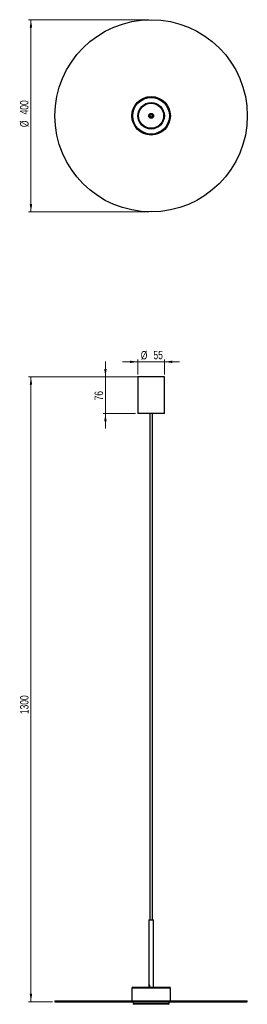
# Model space of a CAD drawing. Header units: millimetres. Extents: x 314 to 409, y 265 to 674.
import ezdxf

# ---------------------------------------------------------------- set-up
doc = ezdxf.new("R2010")
doc.units = ezdxf.units.MM
doc.styles.add('SLDTEXTSTYLE0', font='TXT', dxfattribs={"width": 0.75})
doc.dimstyles.new('SLDDIMSTYLE0', dxfattribs={"dimtxt": 3.5, "dimasz": 3.302, "dimexe": 0, "dimexo": 0.0625, "dimgap": 0.875, "dimtad": 1, "dimdec": 0, "dimlfac": 5, "dimrnd": 1e-09, "dimzin": 12, "dimdsep": 46, "dimtxsty": 'SLDTEXTSTYLE0', "dimsah": 1, "dimcen": 0.09, "dimadec": 0, "dimazin": 3, "dimtfac": 1, "dimtdec": 0, "dimtofl": 0, "dimtmove": 0, "dimatfit": 3, "dimfxl": 0, "dimfrac": 2, "dimtolj": 1, "dimtzin": 12, "dimarcsym": 0})
doc.dimstyles.new('SLDDIMSTYLE1', dxfattribs={"dimtxt": 3.5, "dimasz": 3.302, "dimexe": 0, "dimexo": 0.0625, "dimgap": 0.875, "dimtad": 1, "dimdec": 0, "dimlfac": 5, "dimrnd": 1e-09, "dimzin": 12, "dimdsep": 46, "dimtxsty": 'SLDTEXTSTYLE0', "dimsah": 1, "dimcen": 0.09, "dimadec": 0, "dimazin": 3, "dimtfac": 1, "dimtmove": 0, "dimatfit": 0, "dimfxl": 0, "dimfrac": 2, "dimtolj": 1, "dimtzin": 12, "dimarcsym": 0})
doc.dimstyles.new('SLDDIMSTYLE2', dxfattribs={"dimtxt": 3.5, "dimasz": 3.302, "dimexe": 0, "dimexo": 0.0625, "dimgap": 0.875, "dimtad": 1, "dimdec": 0, "dimlfac": 5, "dimrnd": 1e-09, "dimzin": 12, "dimdsep": 46, "dimtxsty": 'SLDTEXTSTYLE0', "dimsah": 1, "dimcen": 0.09, "dimadec": 0, "dimazin": 3, "dimtfac": 1, "dimtdec": 0, "dimtmove": 0, "dimatfit": 0, "dimfxl": 0, "dimfrac": 2, "dimtolj": 1, "dimtzin": 12, "dimarcsym": 0})

# ---------------------------------------------------------------- blocks, each defined once
blk = doc.blocks.new('_D')
at = {"color": 7, "linetype": 'Continuous', "lineweight": 0}
for p, q in [((368.16, 674.44), (318.16, 674.44)), ((319.16, 674.44), (319.16, 594.44)), ((368.16, 594.44), (318.16, 594.44))]:
    blk.add_line(p, q, dxfattribs=at)
at = {"color": 7, "linetype": 'Continuous', "lineweight": 18}
for points in [[(319.16, 674.44), (318.65, 671.13), (319.67, 671.13)], [(319.16, 594.44), (319.67, 597.74), (318.65, 597.74)]]:
    blk.add_solid(points, dxfattribs=at)
at = {"color": 7, "linetype": 'Continuous', "lineweight": 18, "char_height": 3.5, "attachment_point": 1, "rotation": 90, "style": 'SLDTEXTSTYLE0'}
for s, insert in [('400', (314.59, 635.02)), ('%%c', (314.65, 629.74))]:
    blk.add_mtext(s, dxfattribs=dict(at, insert=insert))
blk = doc.blocks.new('_D_1')
at = {"color": 7, "linetype": 'Continuous', "lineweight": 0}
for p, q in [((368.16, 525.81), (318.16, 525.81)), ((319.16, 265.81), (319.16, 525.81)), ((328.16, 265.81), (318.16, 265.81))]:
    blk.add_line(p, q, dxfattribs=at)
at = {"color": 7, "linetype": 'Continuous', "lineweight": 18}
for points in [[(319.16, 525.81), (318.65, 522.51), (319.67, 522.51)], [(319.16, 265.81), (319.67, 269.11), (318.65, 269.11)]]:
    blk.add_solid(points, dxfattribs=at)
at = {"color": 7, "linetype": 'Continuous', "lineweight": 18, "insert": (314.65, 385.48), "char_height": 3.5, "attachment_point": 1, "rotation": 90, "style": 'SLDTEXTSTYLE0'}
blk.add_mtext('1300', dxfattribs=at)
blk = doc.blocks.new('_D_2')
at = {"color": 7, "linetype": 'Continuous', "lineweight": 0}
for p, q in [((350.14, 525.81), (350.14, 532.16)), ((362.66, 525.81), (349.14, 525.81)), ((350.14, 525.81), (350.14, 510.61)), ((362.66, 510.61), (349.14, 510.61)), ((350.14, 510.61), (350.14, 504.26))]:
    blk.add_line(p, q, dxfattribs=at)
at = {"color": 7, "linetype": 'Continuous', "lineweight": 18}
for points in [[(350.14, 525.81), (350.65, 529.11), (349.63, 529.11)], [(350.14, 510.61), (349.63, 507.31), (350.65, 507.31)]]:
    blk.add_solid(points, dxfattribs=at)
at = {"color": 7, "linetype": 'Continuous', "lineweight": 18, "insert": (345.63, 516.02), "char_height": 3.5, "attachment_point": 1, "rotation": 90, "style": 'SLDTEXTSTYLE0'}
blk.add_mtext('76', dxfattribs=at)
blk = doc.blocks.new('_D_3')
at = {"color": 7, "linetype": 'Continuous', "lineweight": 0}
for p, q in [((363.66, 526.81), (363.66, 533.07)), ((374.66, 526.81), (374.66, 533.07)), ((363.66, 532.07), (357.31, 532.07)), ((363.66, 532.07), (374.66, 532.07)), ((374.66, 532.07), (381.01, 532.07))]:
    blk.add_line(p, q, dxfattribs=at)
at = {"color": 7, "linetype": 'Continuous', "lineweight": 18}
for points in [[(363.66, 532.07), (360.36, 532.58), (360.36, 531.56)], [(374.66, 532.07), (377.96, 531.56), (377.96, 532.58)]]:
    blk.add_solid(points, dxfattribs=at)
at = {"color": 7, "linetype": 'Continuous', "lineweight": 18, "char_height": 3.5, "attachment_point": 1, "style": 'SLDTEXTSTYLE0'}
for s, insert in [('%%c', (364.85, 536.58)), ('55', (370.13, 536.64))]:
    blk.add_mtext(s, dxfattribs=dict(at, insert=insert))

msp = doc.modelspace()

# ---------------------------------------------------------------- linework, layer by layer
at = {"color": 7, "linetype": 'Continuous', "lineweight": 25}
for p, q in [((369.38, 633.88), (369.45, 633.72)), ((369.45, 633.72), (369.53, 633.51)), ((363.66, 525.81), (363.66, 510.61)), ((371.21, 525.81), (363.66, 525.81)), ((374.66, 525.81), (371.21, 525.81)), ((374.66, 510.61), (374.66, 525.81)), ((371.21, 510.61), (363.66, 510.61)), ((368.66, 510.61), (368.66, 299.83)), ((369.66, 299.83), (369.66, 510.61)), ((374.66, 510.61), (371.21, 510.61)), ((368.16, 299.83), (368.16, 271.81)), ((368.16, 299.83), (370.16, 299.83)), ((370.16, 271.81), (370.16, 299.83)), ((361.16, 271.41), (361.16, 266.21)), ((377.16, 271.41), (361.16, 271.41)), ((361.56, 271.81), (376.76, 271.81)), ((377.16, 266.21), (377.16, 271.41)), ((329.16, 266.21), (329.16, 265.81)), ((329.16, 266.21), (369.16, 266.21)), ((329.16, 265.81), (369.16, 265.81)), ((361.69, 265.81), (361.69, 265.13)), ((361.69, 265.13), (362.09, 264.73)), ((361.69, 265.13), (376.63, 265.13)), ((376.23, 264.73), (362.09, 264.73)), ((369.16, 266.21), (409.16, 266.21)), ((369.16, 265.81), (409.16, 265.81)), ((376.23, 264.73), (376.63, 265.13)), ((376.63, 265.13), (376.63, 265.81)), ((409.16, 265.81), (409.16, 266.21))]:
    msp.add_line(p, q, dxfattribs=at)
for radius in [40, 8, 7.6, 5.5, 5.2, 1, 0.771, 0.6, 0.5]:
    msp.add_circle((369.16, 634.44), radius, dxfattribs=at)
for centre, start, end in [((361.56, 271.41), 90, 180), ((376.76, 271.41), 0, 90)]:
    msp.add_arc(centre, 0.4, start, end, dxfattribs=at)
for points, knots in [([(368.35, 272.83), (368.37, 272.83), (368.42, 272.82), (368.51, 272.76), (368.59, 272.66), (368.64, 272.54), (368.65, 272.4), (368.62, 272.27), (368.56, 272.16), (368.48, 272.08), (368.39, 272.03), (368.31, 272.03), (368.25, 272.07), (368.21, 272.14), (368.19, 272.25), (368.18, 272.38), (368.18, 272.52), (368.19, 272.63), (368.22, 272.74), (368.26, 272.81), (368.31, 272.83), (368.34, 272.83), (368.35, 272.83)], [0, 0, 0, 0, 0.050887, 0.101691, 0.15468, 0.2099903, 0.2627558, 0.3118771, 0.3620325, 0.4160603, 0.4711127, 0.5228932, 0.5723723, 0.6233896, 0.6777697, 0.7326245, 0.7835249, 0.8324502, 0.8841938, 0.9392807, 0.9932471, 1, 1, 1, 1]), ([(368.43, 272.06), (368.43, 272.06), (368.41, 272.07), (368.39, 272.13), (368.37, 272.22), (368.36, 272.35), (368.36, 272.49), (368.37, 272.61), (368.38, 272.71), (368.4, 272.78), (368.43, 272.8), (368.44, 272.8)], [0, 0, 0, 0, 0.008847, 0.136244, 0.276186, 0.422689, 0.555019, 0.674888, 0.802903, 0.946444, 1, 1, 1, 1])]:
    msp.add_open_spline(points, degree=3, knots=knots, dxfattribs=at)

# ---------------------------------------------------------------- dimensions: what is measured, and where the dimension line sits
at = {"color": 7, "linetype": 'Continuous', "lineweight": 18}
dim = msp.add_linear_dim(base=(319.16, 594.44), p1=(369.16, 674.44), p2=(369.16, 594.44), angle=90, text='%%c<>', dimstyle='SLDDIMSTYLE0', dxfattribs=at)
dim.commit()
dim.dimension.update_dxf_attribs({"geometry": '_D', "text_midpoint": (319.16, 636.26), "dimtype": 160})
dim = msp.add_linear_dim(base=(374.66, 532.07), p1=(363.66, 525.81), p2=(374.66, 525.81), text='%%c<>', dimstyle='SLDDIMSTYLE2', dxfattribs=at)
dim.commit()
dim.dimension.update_dxf_attribs({"geometry": '_D_3', "text_midpoint": (370.08, 532.07), "dimtype": 160})
for base, p1, p2, dimstyle, picture, middle in [((350.14, 510.61), (363.66, 525.81), (363.66, 510.61), 'SLDDIMSTYLE1', '_D_2', (350.14, 518.61)), ((319.16, 525.81), (329.16, 265.81), (369.16, 525.81), 'SLDDIMSTYLE0', '_D_1', (319.16, 390.66))]:
    dim = msp.add_linear_dim(base=base, p1=p1, p2=p2, angle=90, dimstyle=dimstyle, dxfattribs=at)
    dim.commit()
    dim.dimension.update_dxf_attribs({"geometry": picture, "text_midpoint": middle, "dimtype": 160})

doc.saveas('drawing.dxf')
